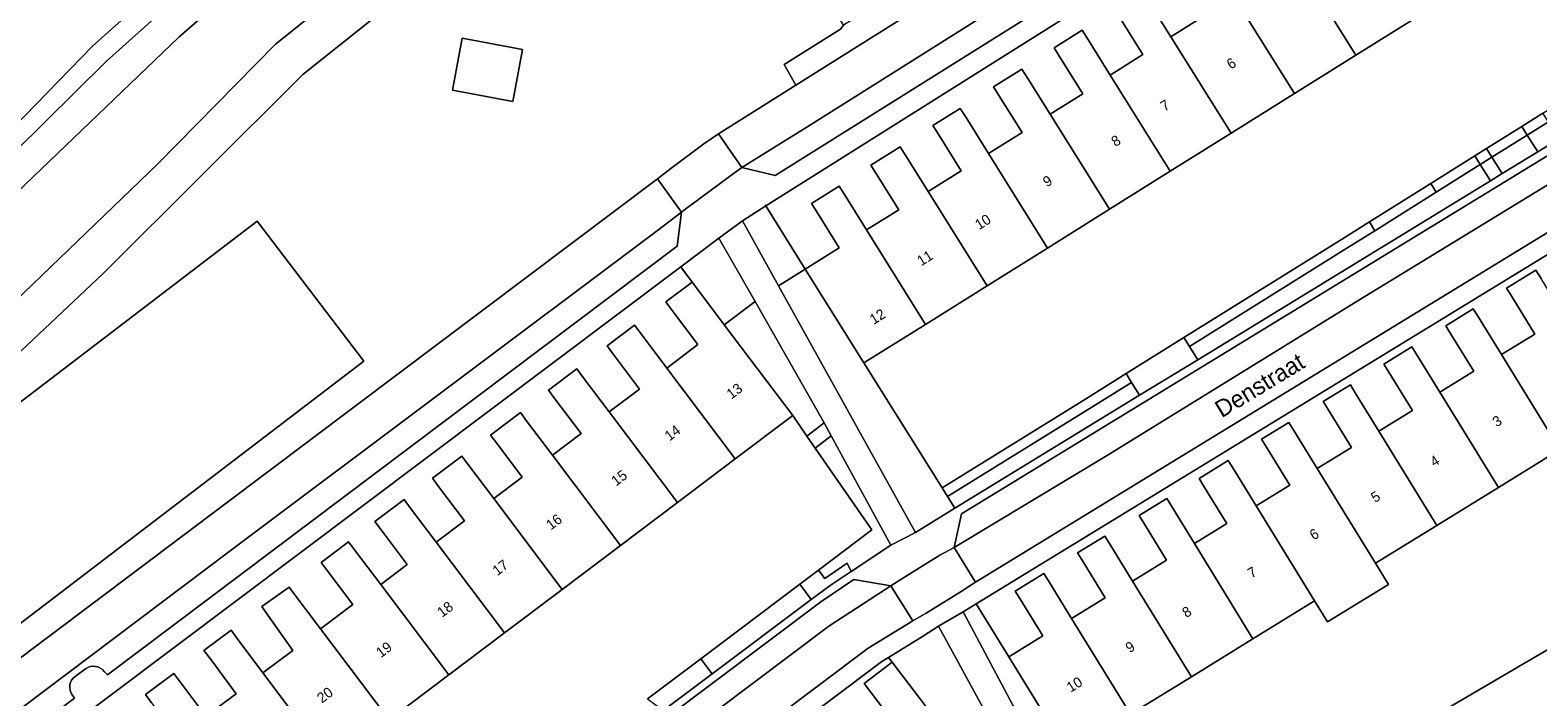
# Model space of a CAD drawing. Header units: metres. Extents: x 151448 to 154749, y 463108 to 465296.
# Tile 61 of 256: x 152388 to 152498, y 463780 to 463829. Entities that reach past the tile are written whole.
import ezdxf
from ezdxf.enums import TextEntityAlignment as Align

# ---------------------------------------------------------------- set-up
doc = ezdxf.new("R2010")
doc.units = ezdxf.units.M
for name, color, linetype, lineweight in [('B-PV-GR-BEPLANTING_CULTUUR_BODEMBEDEKKER-GV', 253, 'Continuous', 9), ('B-PV-GR-BEPLANTING_CULTUUR_BOSPLANTSOEN-GV', 253, 'Continuous', 9), ('B-PV-GR-BEPLANTING_CULTUUR_HEESTERS-GV', 253, 'Continuous', 9), ('B-PV-GR-BOS_LOOF-GV', 253, 'Continuous', 9), ('B-PV-GR-GROENVOORZIENING-GV', 253, 'Continuous', 9), ('B-PV-GR-HAAG-GV', 253, 'Continuous', 9), ('B-PV-IE-TERREINAFSCHEIDING_KUNSTMATIG_HEKWERK-G', 253, 'Continuous', 9), ('B-PV-OG-BEBOUWING-GV', 1, 'Continuous', 9), ('B-PV-OG-BEBOUWING-T18', 2, 'Continuous', 9), ('B-PV-OG-TERREIN_BEGROEID-GV', 253, 'Continuous', 9), ('B-PV-OG-TERREIN_ERF-GV', 253, 'Continuous', 9), ('B-PV-OG-TOPOGRAFIE-T18', 2, 'Continuous', 9), ('B-PV-OG-WATER_SLOOT-GV', 253, 'Continuous', 9), ('B-PV-VH-OPENVERHARDING_BETONSTRAATSTEEN-GV', 253, 'Continuous', 9), ('B-PV-VH-OPENVERHARDING_STRAATBAKSTEEN-GV', 253, 'Continuous', 9), ('B-PV-VH-OPENVERHARDING_TEGEL-GV', 253, 'Continuous', 9)]:
    doc.layers.add(name, color=color, linetype=linetype, lineweight=lineweight)
doc.styles.add('Drong', font='txt', dxfattribs={"height": 1.8})

msp = doc.modelspace()

# ---------------------------------------------------------------- linework, layer by layer
at = {"layer": 'B-PV-GR-BEPLANTING_CULTUUR_BODEMBEDEKKER-GV', "flags": 128}
for points in [[(152498.426, 463819.841), (152499.993, 463820.798), (152499.208, 463822.048), (152497.653, 463821.074)], [(152495.076, 463819.457), (152495.83, 463818.255), (152498.426, 463819.841), (152497.653, 463821.074)], [(152494.677, 463820.093), (152493.83, 463819.561), (152494.229, 463818.926), (152495.076, 463819.457)], [(152494.229, 463818.926), (152491.001, 463816.902), (152486.514, 463814.088), (152484.479, 463812.812), (152472.952, 463805.634), (152473.563, 463804.652), (152494.977, 463817.733)], [(152444.87, 463811.287), (152441.987, 463815.897), (152440.285, 463814.801), (152442.915, 463810.065)], [(152435.761, 463811.437), (152436.594, 463810.331), (152437.063, 463809.709), (152438.946, 463807.211), (152441.196, 463808.907), (152438.557, 463813.535)], [(152454.871, 463795.289), (152449.16, 463804.425), (152444.87, 463811.287), (152442.915, 463810.065), (152452.921, 463792.042), (152455.801, 463793.802), (152455.269, 463794.653)], [(152446.249, 463800.047), (152441.196, 463808.907), (152438.946, 463807.211), (152443.948, 463800.575), (152444.987, 463799.074)], [(152468.728, 463803.004), (152465.821, 463801.194), (152455.269, 463794.653), (152455.801, 463793.802), (152469.316, 463802.058)], [(152445.846, 463789.29), (152446.304, 463788.674), (152447.936, 463789.797), (152448.236, 463789.191), (152451.124, 463791.105), (152446.767, 463799.104), (152445.588, 463798.204), (152449.732, 463792.216)], [(152456.416, 463786.231), (152462.425, 463774.924), (152464.067, 463775.935), (152459.751, 463782.946), (152457.37, 463786.814)], [(152461.321, 463772.907), (152454.619, 463785.176), (152453.431, 463784.441), (152450.948, 463782.906), (152451.215, 463782.552), (152451.678, 463781.944), (152458.451, 463773.05), (152457.654, 463772.443), (152458.446, 463771.254)]]:
    msp.add_lwpolyline(points, close=True, dxfattribs=at)
at = {"layer": 'B-PV-GR-BEPLANTING_CULTUUR_BOSPLANTSOEN-GV', "flags": 128}
msp.add_lwpolyline([(152362.25, 463784.381), (152362.51, 463784.687), (152368.062, 463791.215), (152378.371, 463800.791), (152385.748, 463807.658), (152397.506, 463818.943), (152406.12, 463827.718), (152415.363, 463835.127), (152417.979, 463838.914), (152424.898, 463845.468), (152424.63, 463850.483), (152399.052, 463828.222), (152349.892, 463781.151), (152317.996, 463747.135)], dxfattribs=at)
at = {"layer": 'B-PV-GR-BEPLANTING_CULTUUR_HEESTERS-GV', "flags": 128}
msp.add_lwpolyline([(152512.866, 463791.502), (152488.522, 463777.24), (152487.929, 463776.891), (152488.441, 463776.022), (152489.715, 463775.346), (152490.857, 463775.861), (152492.294, 463775.733), (152493.141, 463774.573), (152494.873, 463774.72), (152498.488, 463775.897)], dxfattribs=at)
at = {"layer": 'B-PV-GR-BOS_LOOF-GV', "flags": 128}
msp.add_lwpolyline([(152431.5, 463856.462), (152432.707, 463857.512), (152465.79, 463886.776), (152464.652, 463887.625), (152443.637, 463870.474), (152437.459, 463865.957), (152431.405, 463859.566), (152415.081, 463844.874), (152404.709, 463836.279), (152393.774, 463826.472), (152349.126, 463782.364), (152316.064, 463748.182), (152317.47, 463746.575), (152317.996, 463747.135), (152349.892, 463781.151), (152399.052, 463828.222), (152424.63, 463850.483), (152427.501, 463852.981)], close=True, dxfattribs=at)
msp.add_lwpolyline([(152281.169, 463739.953), (152288.631, 463731.318), (152291.909, 463727.525), (152298.306, 463733.543), (152315.073, 463749.315), (152348.062, 463783.422), (152380.333, 463814.831), (152392.742, 463827.562), (152403.717, 463837.405), (152415.913, 463847.545), (152430.347, 463860.631), (152436.462, 463867.086), (152442.724, 463871.664), (152456.498, 463882.905)], dxfattribs=at)
at = {"layer": 'B-PV-GR-GROENVOORZIENING-GV', "flags": 128}
for points in [[(152498.809, 463822.684), (152497.255, 463821.709), (152497.653, 463821.074), (152499.208, 463822.048)], [(152495.076, 463819.457), (152497.653, 463821.074), (152497.255, 463821.709), (152494.677, 463820.093)], [(152491.001, 463816.902), (152494.229, 463818.926), (152493.83, 463819.561), (152490.603, 463817.537)], [(152494.977, 463817.733), (152495.83, 463818.255), (152495.076, 463819.457), (152494.229, 463818.926)], [(152486.514, 463814.088), (152491.001, 463816.902), (152490.603, 463817.537), (152486.115, 463814.723)], [(152472.556, 463806.271), (152472.952, 463805.634), (152484.479, 463812.812), (152486.514, 463814.088), (152486.115, 463814.723), (152484.082, 463813.448)], [(152454.871, 463795.289), (152455.269, 463794.653), (152465.821, 463801.194), (152468.728, 463803.004), (152468.332, 463803.641), (152465.425, 463801.831)], [(152445.301, 463787.132), (152444.463, 463788.25), (152437.237, 463782.81), (152438.069, 463781.702)]]:
    msp.add_lwpolyline(points, close=True, dxfattribs=at)
at = {"layer": 'B-PV-GR-HAAG-GV', "flags": 128}
for points in [[(152497.653, 463821.074), (152499.208, 463822.048), (152498.809, 463822.684), (152497.255, 463821.709)], [(152495.076, 463819.457), (152497.653, 463821.074), (152497.255, 463821.709), (152494.677, 463820.093)], [(152494.677, 463820.093), (152493.83, 463819.561), (152494.229, 463818.926), (152495.076, 463819.457)], [(152494.229, 463818.926), (152493.83, 463819.561), (152490.603, 463817.537), (152491.001, 463816.902)], [(152486.514, 463814.088), (152491.001, 463816.902), (152490.603, 463817.537), (152486.115, 463814.723)], [(152472.556, 463806.271), (152472.952, 463805.634), (152484.479, 463812.812), (152486.514, 463814.088), (152486.115, 463814.723), (152484.082, 463813.448)], [(152454.871, 463795.289), (152455.269, 463794.653), (152465.821, 463801.194), (152468.728, 463803.004), (152468.332, 463803.641), (152465.425, 463801.831)], [(152445.301, 463787.132), (152444.463, 463788.25), (152437.237, 463782.81), (152438.069, 463781.702)]]:
    msp.add_lwpolyline(points, close=True, dxfattribs=at)
at = {"layer": 'B-PV-IE-TERREINAFSCHEIDING_KUNSTMATIG_HEKWERK-G', "flags": 128}
for points in [[(152317.996, 463747.135), (152349.892, 463781.151), (152399.052, 463828.222), (152424.63, 463850.483)], [(152444.87, 463811.287), (152441.937, 463815.978)], [(152436.594, 463810.331), (152435.735, 463811.471)]]:
    msp.add_lwpolyline(points, dxfattribs=at)
at = {"layer": 'B-PV-OG-BEBOUWING-GV', "flags": 128}
for points in [[(152489.576, 463829.69), (152485.158, 463836.757), (152483.54, 463839.346), (152483.072, 463840.094), (152480.91, 463838.742), (152481.384, 463837.984), (152483.023, 463835.363), (152480.739, 463833.935), (152485.13, 463826.911)], [(152485.13, 463826.911), (152480.739, 463833.935), (152479.107, 463836.546), (152478.64, 463837.293), (152476.548, 463835.985), (152477.021, 463835.228), (152478.648, 463832.626), (152476.258, 463831.132), (152480.649, 463824.109)], [(152471.588, 463828.261), (152476, 463821.203), (152480.649, 463824.109), (152476.258, 463831.132), (152474.639, 463833.723), (152474.164, 463834.483), (152472.158, 463833.23), (152472.639, 463832.46), (152474.231, 463829.913)], [(152471.561, 463818.428), (152476, 463821.203), (152471.588, 463828.261), (152470.003, 463830.795), (152469.537, 463831.541), (152467.49, 463830.262), (152467.963, 463829.506), (152469.559, 463826.952), (152467.167, 463825.457)], [(152471.561, 463818.428), (152467.167, 463825.457), (152465.578, 463827.999), (152465.121, 463828.73), (152463.058, 463827.44), (152463.521, 463826.7), (152465.154, 463824.088), (152462.772, 463822.599), (152467.117, 463815.65)], [(152467.117, 463815.65), (152462.772, 463822.599), (152461.146, 463825.2), (152460.71, 463825.898), (152458.635, 463824.601), (152459.077, 463823.894), (152460.719, 463821.267), (152458.264, 463819.733), (152462.587, 463812.818)], [(152453.852, 463816.948), (152458.163, 463810.053), (152462.587, 463812.818), (152458.264, 463819.733), (152456.63, 463822.347), (152456.206, 463823.025), (152454.196, 463821.768), (152454.625, 463821.081), (152456.265, 463818.457)], [(152458.163, 463810.053), (152453.852, 463816.948), (152452.219, 463819.561), (152451.812, 463820.211), (152449.668, 463818.87), (152450.08, 463818.21), (152451.706, 463815.61), (152449.355, 463814.141), (152453.667, 463807.243)], [(152453.667, 463807.243), (152449.355, 463814.141), (152447.737, 463816.73), (152447.351, 463817.347), (152445.323, 463816.08), (152445.715, 463815.453), (152447.35, 463812.837), (152444.87, 463811.287), (152449.16, 463804.425)], [(152504.638, 463800.911), (152500.37, 463807.845), (152498.683, 463810.585), (152498.297, 463811.211), (152496.15, 463809.89), (152496.533, 463809.268), (152498.217, 463806.533), (152495.774, 463805.029), (152500.049, 463798.086)], [(152439.751, 463797.411), (152443.948, 463800.575), (152438.946, 463807.211), (152437.063, 463809.709), (152436.594, 463810.331), (152434.667, 463808.878), (152435.135, 463808.257), (152437.019, 463805.758), (152434.749, 463804.047)], [(152491.27, 463802.295), (152495.561, 463795.323), (152500.049, 463798.086), (152495.774, 463805.029), (152494.088, 463807.768), (152493.712, 463808.379), (152491.705, 463807.143), (152492.079, 463806.536), (152493.75, 463803.822)], [(152430.541, 463800.843), (152435.528, 463794.228), (152439.751, 463797.411), (152434.749, 463804.047), (152432.864, 463806.547), (152432.384, 463807.184), (152430.371, 463805.667), (152430.85, 463805.031), (152432.751, 463802.509)], [(152495.561, 463795.323), (152491.27, 463802.295), (152489.596, 463805.014), (152489.232, 463805.604), (152487.174, 463804.337), (152487.535, 463803.751), (152489.257, 463800.954), (152486.801, 463799.442), (152491.047, 463792.544)], [(152435.528, 463794.228), (152430.541, 463800.843), (152428.639, 463803.366), (152428.165, 463803.995), (152426.093, 463802.432), (152426.566, 463801.805), (152428.479, 463799.267), (152426.383, 463797.687), (152431.36, 463791.085)], [(152491.047, 463792.544), (152486.801, 463799.442), (152485.076, 463802.244), (152484.727, 463802.811), (152482.748, 463801.593), (152483.095, 463801.029), (152484.803, 463798.254), (152482.297, 463796.712), (152486.562, 463789.783)], [(152427.096, 463787.871), (152431.36, 463791.085), (152426.383, 463797.687), (152424.469, 463800.225), (152424.037, 463800.798), (152421.849, 463799.148), (152422.28, 463798.577), (152424.168, 463796.071), (152422.094, 463794.507)], [(152482.297, 463796.712), (152480.587, 463799.491), (152480.23, 463800.07), (152478.233, 463798.841), (152478.587, 463798.266), (152480.288, 463795.503), (152477.83, 463793.989), (152482.107, 463787.041), (152483.058, 463785.495), (152487.513, 463788.237), (152486.562, 463789.783)], [(152427.096, 463787.871), (152422.094, 463794.507), (152420.204, 463797.014), (152419.752, 463797.614), (152417.608, 463795.998), (152418.06, 463795.399), (152419.96, 463792.878), (152417.89, 463791.318), (152422.883, 463784.695)], [(152473.325, 463791.222), (152477.605, 463784.269), (152482.107, 463787.041), (152477.83, 463793.989), (152476.126, 463796.757), (152475.794, 463797.296), (152473.663, 463795.985), (152473.993, 463795.449), (152475.697, 463792.681)], [(152417.89, 463791.318), (152415.989, 463793.84), (152415.531, 463794.448), (152413.396, 463792.839), (152413.854, 463792.232), (152415.768, 463789.693), (152413.822, 463788.226), (152418.802, 463781.619), (152422.883, 463784.695)], [(152468.795, 463788.487), (152473.098, 463781.495), (152477.605, 463784.269), (152473.325, 463791.222), (152471.619, 463793.993), (152471.294, 463794.521), (152469.274, 463793.277), (152469.596, 463792.753), (152471.28, 463790.017)], [(152418.802, 463781.619), (152413.822, 463788.226), (152411.907, 463790.766), (152411.464, 463791.353), (152409.461, 463789.843), (152409.903, 463789.256), (152411.78, 463786.766), (152409.432, 463784.996), (152414.451, 463778.339)], [(152473.098, 463781.495), (152468.795, 463788.487), (152467.108, 463791.227), (152466.774, 463791.769), (152464.779, 463790.541), (152465.11, 463790.003), (152466.805, 463787.251), (152464.345, 463785.736), (152468.643, 463778.752)], [(152459.751, 463782.946), (152464.067, 463775.935), (152468.643, 463778.752), (152464.345, 463785.736), (152462.648, 463788.493), (152462.32, 463789.026), (152460.228, 463787.738), (152460.553, 463787.209), (152462.235, 463784.476)], [(152414.451, 463778.339), (152409.432, 463784.996), (152407.554, 463787.488), (152407.133, 463788.046), (152405.121, 463786.63), (152405.569, 463785.993), (152407.395, 463783.399), (152405.2, 463781.766), (152410.199, 463775.134), (152412.575, 463771.982), (152416.841, 463775.169)], [(152401.037, 463778.601), (152406.024, 463771.986), (152410.199, 463775.134), (152405.2, 463781.766), (152403.317, 463784.297), (152402.878, 463784.886), (152400.902, 463783.415), (152401.349, 463782.815), (152403.256, 463780.253)], [(152449.051, 463776.448), (152454.139, 463769.766), (152457.654, 463772.443), (152458.451, 463773.05), (152451.678, 463781.944), (152451.215, 463782.552), (152449.176, 463780.999), (152449.635, 463780.396), (152451.324, 463778.179)], [(152406.024, 463771.986), (152401.037, 463778.601), (152399.139, 463781.152), (152398.706, 463781.733), (152396.628, 463780.186), (152397.069, 463779.594), (152398.969, 463777.041), (152396.898, 463775.5), (152401.893, 463768.872)]]:
    msp.add_lwpolyline(points, close=True, dxfattribs=at)
at = {"layer": 'B-PV-OG-TERREIN_BEGROEID-GV', "flags": 128}
for points in [[(152434.075, 463817.874), (152435.05, 463818.636), (152437.45, 463820.429), (152438.513, 463821.174), (152444.182, 463824.731), (152443.321, 463826.225), (152447.454, 463828.811), (152447.667, 463829.101), (152431.83, 463855.903), (152431.5, 463856.462), (152427.501, 463852.981), (152427.968, 463844.244), (152420.269, 463836.951), (152417.582, 463833.061), (152408.136, 463825.489), (152393.503, 463810.943), (152377.318, 463795.718), (152370.233, 463789.137), (152367.458, 463785.874), (152363.672, 463781.423)], [(152363.672, 463781.423), (152367.458, 463785.874), (152370.233, 463789.137), (152377.318, 463795.718), (152393.503, 463810.943), (152408.136, 463825.489), (152417.582, 463833.061), (152420.269, 463836.951), (152427.968, 463844.244), (152427.501, 463852.981), (152424.63, 463850.483), (152424.898, 463845.468), (152417.979, 463838.914), (152415.363, 463835.127), (152406.12, 463827.718), (152397.506, 463818.943), (152385.748, 463807.658), (152378.371, 463800.791), (152368.062, 463791.215), (152362.51, 463784.687), (152362.25, 463784.381)], [(152340.873, 463747.835), (152342.269, 463748.907), (152434.066, 463817.867), (152434.075, 463817.874)]]:
    msp.add_lwpolyline(points, dxfattribs=at)
for points in [[(152419.769, 463828.151), (152424.188, 463827.334), (152423.486, 463823.538), (152419.068, 463824.355)], [(152404.799, 463814.774), (152412.588, 463804.556), (152384.125, 463782.855), (152376.336, 463793.072)], [(152404.799, 463814.774), (152376.336, 463793.072), (152384.125, 463782.855), (152412.588, 463804.556)]]:
    msp.add_lwpolyline(points, close=True, dxfattribs=at)
at = {"layer": 'B-PV-OG-TERREIN_ERF-GV', "flags": 128}
for points in [[(152497.742, 463850.98), (152441.987, 463815.897), (152444.87, 463811.287), (152447.35, 463812.837), (152445.715, 463815.453), (152445.323, 463816.08), (152447.351, 463817.347), (152447.737, 463816.73), (152449.355, 463814.141), (152451.706, 463815.61), (152450.08, 463818.21), (152449.668, 463818.87), (152451.812, 463820.211), (152452.219, 463819.561), (152453.852, 463816.948), (152456.265, 463818.457), (152454.625, 463821.081), (152454.196, 463821.768), (152456.206, 463823.025), (152456.63, 463822.347), (152458.264, 463819.733), (152460.719, 463821.267), (152459.077, 463823.894), (152458.635, 463824.601), (152460.71, 463825.898), (152461.146, 463825.2), (152462.772, 463822.599), (152465.154, 463824.088), (152463.521, 463826.7), (152463.058, 463827.44), (152465.121, 463828.73), (152465.578, 463827.999), (152467.167, 463825.457), (152469.559, 463826.952), (152467.963, 463829.506)], [(152489.576, 463829.69), (152485.13, 463826.911), (152480.649, 463824.109), (152476, 463821.203), (152471.561, 463818.428), (152467.117, 463815.65), (152462.587, 463812.818), (152458.163, 463810.053), (152453.667, 463807.243), (152449.16, 463804.425), (152454.871, 463795.289), (152465.425, 463801.831), (152468.332, 463803.641), (152472.556, 463806.271), (152484.082, 463813.448), (152486.115, 463814.723), (152490.603, 463817.537), (152493.83, 463819.561), (152494.677, 463820.093), (152497.255, 463821.709), (152498.809, 463822.684), (152506.672, 463827.615), (152504.684, 463839.134)], [(152470.003, 463830.795), (152471.588, 463828.261), (152474.231, 463829.913)], [(152504.901, 463815.85), (152457.37, 463786.814), (152459.751, 463782.946), (152462.235, 463784.476), (152460.553, 463787.209), (152460.228, 463787.738), (152462.32, 463789.026), (152462.648, 463788.493), (152464.345, 463785.736), (152466.805, 463787.251), (152465.11, 463790.003), (152464.779, 463790.541), (152466.774, 463791.769), (152467.108, 463791.227), (152468.795, 463788.487), (152471.28, 463790.017), (152469.596, 463792.753), (152469.274, 463793.277), (152471.294, 463794.521), (152471.619, 463793.993), (152473.325, 463791.222), (152475.697, 463792.681), (152473.993, 463795.449), (152473.663, 463795.985), (152475.794, 463797.296), (152476.126, 463796.757), (152477.83, 463793.989), (152480.288, 463795.503), (152478.587, 463798.266), (152478.233, 463798.841), (152480.23, 463800.07), (152480.587, 463799.491), (152482.297, 463796.712), (152484.803, 463798.254), (152483.095, 463801.029), (152482.748, 463801.593), (152484.727, 463802.811), (152485.076, 463802.244), (152486.801, 463799.442), (152489.257, 463800.954), (152487.535, 463803.751), (152487.174, 463804.337), (152489.232, 463805.604), (152489.596, 463805.014), (152491.27, 463802.295), (152493.75, 463803.822), (152492.079, 463806.536), (152491.705, 463807.143), (152493.712, 463808.379), (152494.088, 463807.768), (152495.774, 463805.029), (152498.217, 463806.533), (152496.533, 463809.268), (152496.15, 463809.89), (152498.297, 463811.211), (152498.683, 463810.585)], [(152397.069, 463779.594), (152396.628, 463780.186), (152398.706, 463781.733), (152399.139, 463781.152), (152401.037, 463778.601), (152403.256, 463780.253), (152401.349, 463782.815), (152400.902, 463783.415), (152402.878, 463784.886), (152403.317, 463784.297), (152405.2, 463781.766), (152407.395, 463783.399), (152405.569, 463785.993), (152405.121, 463786.63), (152407.133, 463788.046), (152407.554, 463787.488), (152409.432, 463784.996), (152411.78, 463786.766), (152409.903, 463789.256), (152409.461, 463789.843), (152411.464, 463791.353), (152411.907, 463790.766), (152413.822, 463788.226), (152415.768, 463789.693), (152413.854, 463792.232), (152413.396, 463792.839), (152415.531, 463794.448), (152415.989, 463793.84), (152417.89, 463791.318), (152419.96, 463792.878), (152418.06, 463795.399), (152417.608, 463795.998), (152419.752, 463797.614), (152420.204, 463797.014), (152422.094, 463794.507), (152424.168, 463796.071), (152422.28, 463798.577), (152421.849, 463799.148), (152424.037, 463800.798), (152424.469, 463800.225), (152426.383, 463797.687), (152428.479, 463799.267), (152426.566, 463801.805), (152426.093, 463802.432), (152428.165, 463803.995), (152428.639, 463803.366), (152430.541, 463800.843), (152432.751, 463802.509), (152430.85, 463805.031), (152430.371, 463805.667), (152432.384, 463807.184), (152432.864, 463806.547), (152434.749, 463804.047), (152437.019, 463805.758), (152435.135, 463808.257), (152434.667, 463808.878), (152436.594, 463810.331), (152435.761, 463811.437), (152347.525, 463745.222)], [(152433.338, 463779.875), (152437.237, 463782.81), (152444.463, 463788.25), (152445.846, 463789.29), (152449.732, 463792.216), (152445.588, 463798.204), (152444.987, 463799.074), (152443.948, 463800.575), (152439.751, 463797.411), (152435.528, 463794.228), (152431.36, 463791.085), (152427.096, 463787.871), (152422.883, 463784.695), (152418.802, 463781.619), (152414.451, 463778.339)], [(152500.049, 463798.086), (152495.561, 463795.323), (152491.047, 463792.544), (152486.562, 463789.783), (152487.513, 463788.237), (152483.058, 463785.495), (152482.107, 463787.041), (152477.605, 463784.269), (152473.098, 463781.495), (152468.643, 463778.752), (152464.067, 463775.935), (152464.386, 463775.424), (152464.821, 463774.727), (152465.139, 463774.218), (152470.04, 463766.364), (152478.987, 463771.629), (152485.192, 463775.28), (152487.929, 463776.891), (152488.522, 463777.24), (152512.866, 463791.502)], [(152451.324, 463778.179), (152449.635, 463780.396), (152449.176, 463780.999), (152451.215, 463782.552), (152450.948, 463782.906), (152450.456, 463782.602), (152366.526, 463719.568)]]:
    msp.add_lwpolyline(points, dxfattribs=at)
at = {"layer": 'B-PV-OG-WATER_SLOOT-GV', "flags": 128}
msp.add_lwpolyline([(152456.498, 463882.905), (152442.724, 463871.664), (152436.462, 463867.086), (152430.347, 463860.631), (152415.913, 463847.545), (152403.717, 463837.405), (152392.742, 463827.562), (152380.333, 463814.831), (152348.062, 463783.422), (152315.073, 463749.315), (152316.064, 463748.182), (152349.126, 463782.364), (152393.774, 463826.472), (152404.709, 463836.279), (152415.081, 463844.874), (152431.405, 463859.566), (152437.459, 463865.957), (152443.637, 463870.474), (152464.652, 463887.625), (152464.613, 463887.673)], dxfattribs=at)
at = {"layer": 'B-PV-VH-OPENVERHARDING_BETONSTRAATSTEEN-GV', "flags": 128}
for points in [[(152440.223, 463818.707), (152442.661, 463818.125), (152496.324, 463851.708), (152496.832, 463854.138), (152494.965, 463852.991), (152478.174, 463842.458), (152459.396, 463830.711), (152445.045, 463821.711)], [(152455.762, 463790.934), (152467.023, 463797.715), (152485.347, 463809.018), (152505.054, 463821.044), (152502.592, 463821.664), (152456.3, 463793.393)], [(152364.464, 463723.514), (152366.694, 463725.226), (152413.534, 463760.342), (152446.587, 463785.187), (152451.136, 463788.132), (152448.416, 463788.593), (152445.997, 463786.976), (152364.834, 463726.032)]]:
    msp.add_lwpolyline(points, close=True, dxfattribs=at)
for points in [[(152393.614, 463781.875), (152393.847, 463781.638), (152435.511, 463812.958), (152435.823, 463815.44), (152434.063, 463814.089), (152402.73, 463790.627), (152385.881, 463777.942), (152370.223, 463766.182), (152345.235, 463747.319), (152347.699, 463746.957), (152391.432, 463779.926), (152391.261, 463780.173)], [(152391.479, 463781.519), (152392.235, 463782.069)]]:
    msp.add_lwpolyline(points, dxfattribs=at)
at = {"layer": 'B-PV-VH-OPENVERHARDING_BETONSTRAATSTEEN-GV'}
for points in [[(152391.261, 463780.173, -0.4041479), (152391.479, 463781.519)], [(152392.235, 463782.069, -0.4046911), (152393.614, 463781.875)]]:
    msp.add_lwpolyline(points, format="xyb", dxfattribs=at)
at = {"layer": 'B-PV-VH-OPENVERHARDING_STRAATBAKSTEEN-GV', "flags": 128}
for points in [[(152438.513, 463821.174), (152440.223, 463818.707), (152445.045, 463821.711), (152459.396, 463830.711), (152478.174, 463842.458), (152494.965, 463852.991), (152496.832, 463854.138), (152495.193, 463856.732), (152448.643, 463827.53), (152444.182, 463824.731)], [(152436.7, 463816.091), (152439.24, 463817.977), (152440.223, 463818.707), (152438.513, 463821.174), (152437.45, 463820.429), (152435.05, 463818.636), (152434.075, 463817.874), (152435.823, 463815.44), (152436.268, 463815.771)], [(152505.054, 463821.044), (152485.347, 463809.018), (152467.023, 463797.715), (152455.762, 463790.934), (152457.324, 463788.395), (152506.655, 463818.528)], [(152506.655, 463818.528), (152457.324, 463788.395), (152456.268, 463787.724), (152453.697, 463786.14), (152452.726, 463785.581), (152449.455, 463783.573), (152366.177, 463721.034), (152365.293, 463720.339), (152364.818, 463717.524), (152365.941, 463716.047), (152366.526, 463719.568), (152450.456, 463782.602), (152450.948, 463782.906), (152453.431, 463784.441), (152454.619, 463785.176), (152456.416, 463786.231), (152457.37, 463786.814), (152504.901, 463815.85), (152507.45, 463817.407), (152509.32, 463816.498), (152508.823, 463819.209), (152507.726, 463819.144)], [(152451.124, 463791.105), (152452.921, 463792.042), (152442.915, 463810.065), (152440.285, 463814.801), (152438.557, 463813.535), (152441.196, 463808.907), (152446.249, 463800.047), (152446.767, 463799.104)], [(152452.133, 463788.758), (152452.127, 463788.767), (152451.136, 463788.132), (152452.726, 463785.581), (152453.697, 463786.14), (152456.268, 463787.724), (152457.324, 463788.395), (152455.762, 463790.934), (152454.715, 463790.371)], [(152451.136, 463788.132), (152446.587, 463785.187), (152413.534, 463760.342), (152366.694, 463725.226), (152364.464, 463723.514), (152366.177, 463721.034), (152449.455, 463783.573), (152452.726, 463785.581)], [(152462.425, 463774.924), (152456.416, 463786.231), (152454.619, 463785.176), (152461.321, 463772.907), (152461.888, 463771.87), (152466.152, 463764.063), (152467.747, 463765.062), (152467.911, 463765.164), (152464.565, 463770.899), (152463.383, 463773.122), (152463.101, 463773.653)]]:
    msp.add_lwpolyline(points, close=True, dxfattribs=at)
for points in [[(152343.703, 463745.524), (152346.51, 463741.813), (152347.417, 463744.861), (152347.525, 463745.222), (152435.761, 463811.437), (152438.557, 463813.535), (152440.285, 463814.801), (152441.987, 463815.897), (152497.742, 463850.98), (152498.56, 463851.495), (152502.805, 463854.164), (152497.914, 463854.89), (152496.832, 463854.138), (152496.324, 463851.708), (152442.661, 463818.125), (152440.223, 463818.707), (152439.24, 463817.977)], [(152364.834, 463726.032), (152445.997, 463786.976), (152448.416, 463788.593), (152451.136, 463788.132), (152452.127, 463788.767), (152452.133, 463788.758), (152454.715, 463790.371), (152455.762, 463790.934), (152456.3, 463793.393), (152502.592, 463821.664)], [(152499.993, 463820.798), (152498.426, 463819.841), (152495.83, 463818.255), (152494.977, 463817.733), (152473.563, 463804.652), (152469.316, 463802.058), (152455.801, 463793.802), (152452.921, 463792.042), (152451.124, 463791.105), (152448.236, 463789.191), (152446.684, 463788.162), (152445.301, 463787.132), (152438.069, 463781.702), (152434.359, 463778.916), (152430.375, 463775.924), (152429.895, 463775.564), (152421.513, 463769.27), (152417.43, 463766.204), (152409.995, 463760.622), (152409.431, 463760.198), (152408.135, 463759.225), (152405.678, 463757.38), (152398.683, 463752.128), (152364.457, 463726.428)], [(152344.895, 463747.023), (152345.235, 463747.319), (152370.223, 463766.182), (152385.881, 463777.942), (152402.73, 463790.627), (152434.063, 463814.089), (152435.823, 463815.44), (152434.075, 463817.874), (152434.066, 463817.867), (152342.269, 463748.907), (152340.873, 463747.835)], [(152439.24, 463817.977), (152436.7, 463816.091), (152436.268, 463815.771), (152435.823, 463815.44), (152435.511, 463812.958), (152393.847, 463781.638), (152393.614, 463781.875)], [(152392.235, 463782.069), (152391.479, 463781.519)], [(152391.261, 463780.173), (152391.432, 463779.926), (152347.699, 463746.957), (152345.235, 463747.319), (152344.895, 463747.023)]]:
    msp.add_lwpolyline(points, dxfattribs=at)
at = {"layer": 'B-PV-VH-OPENVERHARDING_STRAATBAKSTEEN-GV'}
for points in [[(152391.479, 463781.519, 0.4041479), (152391.261, 463780.173)], [(152393.614, 463781.875, 0.4046911), (152392.235, 463782.069)]]:
    msp.add_lwpolyline(points, format="xyb", dxfattribs=at)
at = {"layer": 'B-PV-VH-OPENVERHARDING_TEGEL-GV', "flags": 128}
for points in [[(152498.873, 463858.969), (152500.609, 463860.097), (152500.739, 463860.199), (152500.59, 463860.48), (152499.867, 463862.022), (152498.17, 463860.95), (152495.92, 463859.53), (152495.705, 463859.391), (152483.323, 463851.413), (152452.063, 463831.852), (152447.667, 463829.101), (152447.454, 463828.811), (152443.321, 463826.225), (152444.182, 463824.731), (152448.643, 463827.53), (152495.193, 463856.732), (152496.302, 463857.428), (152496.308, 463857.418)], [(152419.769, 463828.151), (152419.068, 463824.355), (152423.486, 463823.538), (152424.188, 463827.334)], [(152472.952, 463805.634), (152472.556, 463806.271), (152468.332, 463803.641), (152468.728, 463803.004), (152469.316, 463802.058), (152473.563, 463804.652)], [(152444.987, 463799.074), (152445.588, 463798.204), (152446.767, 463799.104), (152446.249, 463800.047)], [(152444.463, 463788.25), (152445.301, 463787.132), (152446.684, 463788.162), (152448.236, 463789.191), (152447.936, 463789.797), (152446.304, 463788.674), (152445.846, 463789.29)], [(152433.994, 463779.401), (152434.359, 463778.916), (152438.069, 463781.702), (152437.237, 463782.81), (152433.338, 463779.875)]]:
    msp.add_lwpolyline(points, close=True, dxfattribs=at)

# ---------------------------------------------------------------- texts
at = {"layer": 'B-PV-OG-BEBOUWING-T18', "style": 'Drong'}
for s, rotation, p in [('6', 32, (152476.02, 463826.314)), ('7', 32, (152471.171, 463823.242)), ('8', 32, (152467.579, 463820.656)), ('9', 32, (152462.582, 463817.714)), ('10', 32, (152457.852, 463814.732)), ('11', 32, (152453.616, 463812.087)), ('12', 32, (152450.141, 463807.82)), ('13', 37, (152439.685, 463802.371)), ('14', 37, (152435.156, 463799.313)), ('3', 31.6, (152495.455, 463800.174)), ('4', 31.6, (152490.884, 463797.258)), ('15', 37, (152431.258, 463796.018)), ('5', 31.6, (152486.567, 463794.643)), ('16', 37, (152426.491, 463792.813)), ('6', 31.6, (152482.081, 463791.91)), ('17', 37, (152422.569, 463789.468)), ('7', 31.6, (152477.544, 463789.121)), ('18', 37, (152418.532, 463786.424)), ('8', 31.6, (152472.765, 463786.234)), ('19', 37, (152414.061, 463783.476)), ('9', 31.6, (152468.618, 463783.67)), ('10', 31.6, (152464.548, 463780.928)), ('20', 36.7, (152409.744, 463780.161))]:
    msp.add_text(s, height=0.75, rotation=rotation, dxfattribs=at).set_placement(p, align=Align.MIDDLE)
at = {"layer": 'B-PV-OG-TOPOGRAFIE-T18', "style": 'Drong'}
msp.add_text('Denstraat', height=1.25, rotation=31.3, dxfattribs=at).set_placement((152478.098, 463802.787), align=Align.MIDDLE)

doc.saveas('drawing.dxf')
